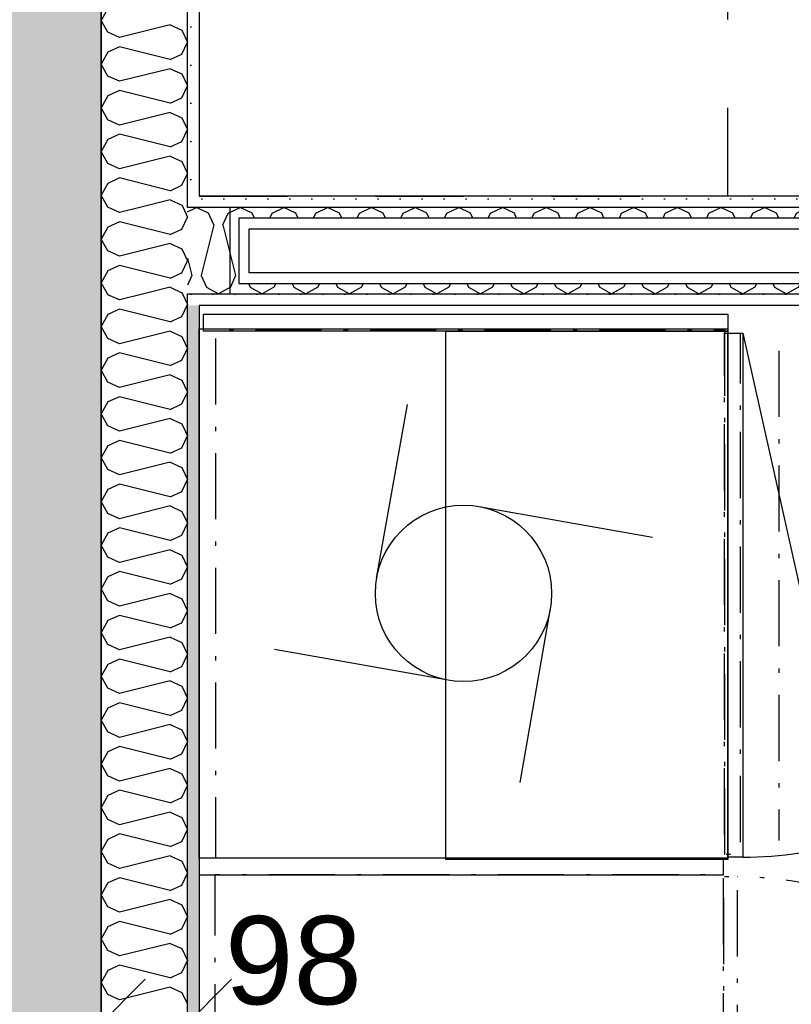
# Model space of a CAD drawing. Header units: millimetres. Extents: x -5000 to 341424, y -9235 to 550260.
# Tile 139 of 236: x 294519 to 295394, y 353464 to 354581. Entities that reach past the tile are written whole.
import ezdxf
from ezdxf.enums import TextEntityAlignment as Align

# ---------------------------------------------------------------- set-up
doc = ezdxf.new("R2010")
doc.units = ezdxf.units.MM
doc.header["$LTSCALE"] = 0.5
doc.header["$MEASUREMENT"] = 0
for name, pattern in [('Over snittplan', [260, 150, -50, 10, -50]), ('PLINE', [0]), ('Stipling', [400, 200, -200])]:
    doc.linetypes.add(name, pattern=pattern)
for name, color, linetype in [('232- Ikke-bærende yttervegger (Skravur)(Nye konstruksjoner)', 7, 'Continuous'), ('232- Ikke-bærende yttervegger(Nye konstruksjoner)', 7, 'Continuous'), ('242- Ikke-bærende innervegger (Skravur)(Nye konstruksjoner)', 7, 'Continuous'), ('242- Ikke-bærende innervegger(Nye konstruksjoner)', 7, 'Continuous'), ('244- Vinduer_ dører_ foldevegger(Nye konstruksjoner)', 7, 'Continuous'), ('273- Kjøkkeninnredning(Nye konstruksjoner)', 7, 'Continuous'), ('842-M___1_50 Målsetting bygning(Nye konstruksjoner)', 7, 'Continuous'), ('862- M___Nettoareal(Nye konstruksjoner)', 7, 'Continuous'), ('862- M___Nettoareal(Polylinje)(Nye konstruksjoner)', 7, 'Continuous'), ('862- M___Nettoareal(Tekst)(Nye konstruksjoner)', 7, 'Continuous')]:
    doc.layers.add(name, color=color, linetype=linetype)
doc.layers.add('236- Innvendig kledning og overflate(Nye konstruksjoner)', color=7, linetype='Continuous', lineweight=0)
doc.styles.add('GENERATED_STYLE_1', font='txt')
doc.styles.add('GENERATED_STYLE_3', font='arial.ttf')
doc.dimstyles.new('GENERATED_STYLE__1', dxfattribs={"dimtxt": 100, "dimasz": 95, "dimexe": 0.18, "dimexo": 0.0625, "dimgap": 0, "dimtad": 1, "dimtih": 1, "dimtoh": 1, "dimdec": 0, "dimzin": 0, "dimdsep": 46, "dimtxsty": 'GENERATED_STYLE_3', "dimblk": 'ARROWHEAD_6', "dimblk1": 'ARROWHEAD_6', "dimblk2": 'ARROWHEAD_6', "dimcen": 0.09, "dimse1": 1, "dimse2": 1, "dimclrd": 256, "dimclre": 256, "dimclrt": 256, "dimadec": 1, "dimazin": 0, "dimtfac": 1, "dimtdec": 4, "dimtmove": 2, "dimatfit": 3, "dimfxl": 1, "dimtolj": 1, "dimtzin": 0, "dimarcsym": 0})
doc.dimstyles.new('GENERATED_STYLE__2', dxfattribs={"dimtxt": 100, "dimasz": 95, "dimexe": 0.18, "dimexo": 0.0625, "dimgap": 0, "dimtad": 1, "dimtih": 1, "dimtoh": 1, "dimdec": 0, "dimzin": 0, "dimdsep": 46, "dimtxsty": 'GENERATED_STYLE_3', "dimblk": 'ARROWHEAD_6', "dimblk1": 'ARROWHEAD_6', "dimblk2": 'ARROWHEAD_6', "dimcen": 0.09, "dimse1": 1, "dimse2": 1, "dimclrd": 256, "dimclre": 256, "dimclrt": 256, "dimadec": 1, "dimazin": 0, "dimtfac": 1, "dimtdec": 4, "dimtmove": 0, "dimatfit": 3, "dimfxl": 1, "dimtolj": 1, "dimtzin": 0, "dimarcsym": 0})
doc.dimstyles.new('GENERATED_STYLE__3', dxfattribs={"dimtxt": 100, "dimasz": 95, "dimexe": 0.18, "dimexo": 0.0625, "dimgap": 0, "dimtad": 1, "dimdec": 0, "dimzin": 0, "dimdsep": 46, "dimtxsty": 'GENERATED_STYLE_3', "dimblk": 'ARROWHEAD_6', "dimblk1": 'ARROWHEAD_6', "dimblk2": 'ARROWHEAD_6', "dimcen": 0.09, "dimse1": 1, "dimse2": 1, "dimclrd": 256, "dimclre": 256, "dimclrt": 256, "dimadec": 1, "dimazin": 0, "dimtfac": 1, "dimtdec": 4, "dimtmove": 2, "dimatfit": 3, "dimfxl": 1, "dimtolj": 1, "dimtzin": 0, "dimarcsym": 0})
doc.dimstyles.new('GENERATED_STYLE__4', dxfattribs={"dimtxt": 100, "dimasz": 95, "dimexe": 0.18, "dimexo": 0.0625, "dimgap": 0, "dimtad": 1, "dimdec": 0, "dimzin": 0, "dimdsep": 46, "dimtxsty": 'GENERATED_STYLE_3', "dimblk": 'ARROWHEAD_6', "dimblk1": 'ARROWHEAD_6', "dimblk2": 'ARROWHEAD_6', "dimcen": 0.09, "dimse1": 1, "dimse2": 1, "dimclrd": 256, "dimclre": 256, "dimclrt": 256, "dimadec": 1, "dimazin": 0, "dimtfac": 1, "dimtdec": 4, "dimtmove": 0, "dimatfit": 3, "dimfxl": 1, "dimtolj": 1, "dimtzin": 0, "dimarcsym": 0})
pattern_1 = [(0, (0, 0), (0, 43.30127), [0, -25]), (0, (12.5, 21.65), (0, 43.30127), [0, -25])]

# ---------------------------------------------------------------- blocks, each defined once
blk = doc.blocks.new('LEILIGHET 2__3', base_point=(300468.6, 348580.7))
at = {"layer": '862- M___Nettoareal(Polylinje)(Nye konstruksjoner)', "linetype": 'PLINE', "flags": 128}
blk.add_lwpolyline([(302741, 356380.7), (294611, 356380.7), (294611, 348080.7), (297926, 348080.7), (297926, 349780.7), (302741, 349780.7)], close=True, dxfattribs=at)
at = {"layer": '862- M___Nettoareal(Tekst)(Nye konstruksjoner)', "style": 'GENERATED_STYLE_1'}
for tag, p in [('DUMMY_861', (296689.7, 358469.3)), ('ROOM_NAME', (295952.5, 358419.5)), ('DUMMY_862', (295952.5, 358281.1))]:
    blk.add_attdef(tag, text='', height=100, dxfattribs=at).set_placement(p, align=Align.TOP_LEFT)
blk = doc.blocks.new('ENTRÉ__14', base_point=(296239.6, 355497.8))
at = {"layer": '862- M___Nettoareal(Polylinje)(Nye konstruksjoner)', "linetype": 'PLINE', "flags": 128}
blk.add_lwpolyline([(294722, 356380.7), (294722, 354380.7), (297764, 354380.7), (297764, 356380.7)], close=True, dxfattribs=at)
at = {"layer": '862- M___Nettoareal(Tekst)(Nye konstruksjoner)', "style": 'GENERATED_STYLE_1'}
for tag, p in [('DUMMY_861', (296443.5, 355686)), ('ROOM_NAME', (296035.7, 355665.7)), ('DUMMY_862', (296035.7, 355497.8))]:
    blk.add_attdef(tag, text='', height=100, dxfattribs=at).set_placement(p, align=Align.TOP_LEFT)
blk = doc.blocks.new('BAD__37', base_point=(296223.3, 353093.5))
at = {"layer": '862- M___Nettoareal(Polylinje)(Nye konstruksjoner)', "linetype": 'PLINE', "flags": 128}
blk.add_lwpolyline([(294722, 354256.6), (294722, 351276.6), (297926, 351276.6), (297926, 354256.6)], close=True, dxfattribs=at)
at = {"layer": '862- M___Nettoareal(Tekst)(Nye konstruksjoner)', "style": 'GENERATED_STYLE_1'}
for tag, p in [('DUMMY_861', (296420.6, 353281.7)), ('ROOM_NAME', (296026, 353230.2)), ('DUMMY_862', (296026, 353093.5))]:
    blk.add_attdef(tag, text='', height=100, dxfattribs=at).set_placement(p, align=Align.TOP_LEFT)
blk = doc.blocks.new('7.03.02 Household Cabinet[218]', base_point=(295317, 353012.2))
at = {"layer": '273- Kjøkkeninnredning(Nye konstruksjoner)', "linetype": 'Over snittplan'}
blk.add_line((295333, 353014.6), (295461, 353588.4), dxfattribs=at)
at = {"layer": '273- Kjøkkeninnredning(Nye konstruksjoner)', "linetype": 'Over snittplan', "flags": 128}
for points in [[(295317, 353012.2), (295317, 353611.2), (294740, 353611.2), (294740, 353012.2)], [(295317, 353014.6), (295333, 353014.6), (295333, 353608.8), (295317, 353608.8)]]:
    blk.add_lwpolyline(points, close=True, dxfattribs=at)
at = {"layer": '273- Kjøkkeninnredning(Nye konstruksjoner)', "linetype": 'Over snittplan'}
blk.add_ellipse((295333, 353009.8), major_axis=(0, 599), ratio=0.825718, start_param=6.021386, end_param=6.283185, dxfattribs=at)
blk = doc.blocks.new('7.04.01 Top Cabinet with 1 door[219]', base_point=(295322, 354227.6))
at = {"layer": '273- Kjøkkeninnredning(Nye konstruksjoner)', "linetype": 'PLINE'}
blk.add_line((295339, 354225.2), (295467, 353651.5), dxfattribs=at)
at = {"layer": '273- Kjøkkeninnredning(Nye konstruksjoner)', "linetype": 'PLINE', "flags": 128}
for points in [[(295322, 354227.6), (295322, 353628.6), (295002, 353628.6), (295002, 354227.6)], [(295322, 354225.2), (295339, 354225.2), (295339, 353631.1), (295322, 353631.1)]]:
    blk.add_lwpolyline(points, close=True, dxfattribs=at)
at = {"layer": '273- Kjøkkeninnredning(Nye konstruksjoner)', "linetype": 'PLINE'}
blk.add_ellipse((295339, 354230.1), major_axis=(0, 599), ratio=0.825718, start_param=3.141593, end_param=3.403392, dxfattribs=at)
blk = doc.blocks.new('7.01.22 Cover Side[220]', base_point=(295317, 353611.2))
at = {"layer": '273- Kjøkkeninnredning(Nye konstruksjoner)', "linetype": 'PLINE'}
for p, q in [((295317, 353630.2), (294722, 353630.2)), ((294722, 353630.2), (294722, 353611.2)), ((295317, 353611.2), (295317, 353630.2)), ((294722, 353611.2), (295317, 353611.2))]:
    blk.add_line(p, q, dxfattribs=at)
blk = doc.blocks.new('7.01.22 Cover Side[222]', base_point=(295322, 354246.6))
at = {"layer": '273- Kjøkkeninnredning(Nye konstruksjoner)', "linetype": 'PLINE'}
for p, q in [((294727, 354227.6), (294727, 354246.6)), ((294727, 354246.6), (295322, 354246.6)), ((295322, 354246.6), (295322, 354227.6)), ((295322, 354227.6), (294727, 354227.6))]:
    blk.add_line(p, q, dxfattribs=at)
blk = doc.blocks.new('7.01.12 Low drawer[246]', base_point=(295318, 354229.2))
at = {"layer": '273- Kjøkkeninnredning(Nye konstruksjoner)', "linetype": 'Over snittplan'}
blk.add_line((295379.9, 354205.2), (295379.9, 353650.2), dxfattribs=at)
at = {"layer": '273- Kjøkkeninnredning(Nye konstruksjoner)', "linetype": 'Over snittplan', "flags": 128}
for points in [[(295318, 354229.2), (295318, 353630.2), (294741, 353630.2), (294741, 354229.2)], [(295318, 354225.3), (295336, 354225.3), (295336, 353634.2), (295318, 353634.2)]]:
    blk.add_lwpolyline(points, close=True, dxfattribs=at)
blk = doc.blocks.new('Vaskemaskin[258]', base_point=(294722, 353930.2))
at = {"layer": '273- Kjøkkeninnredning(Nye konstruksjoner)', "linetype": 'PLINE'}
for p, q in [((294923.5, 353947.6), (294958.3, 354144.5)), ((295039.4, 354028.7), (295236.3, 353994)), ((295120.5, 353912.9), (295085.8, 353715.9)), ((295004.6, 353831.7), (294807.7, 353866.5))]:
    blk.add_line(p, q, dxfattribs=at)
at = {"layer": '273- Kjøkkeninnredning(Nye konstruksjoner)', "linetype": 'PLINE', "flags": 128}
blk.add_lwpolyline([(294722, 354230.2), (295322, 354230.2), (295322, 353630.2), (294722, 353630.2)], close=True, dxfattribs=at)
at = {"layer": '273- Kjøkkeninnredning(Nye konstruksjoner)', "linetype": 'PLINE'}
blk.add_circle((295022, 353930.2), 100, dxfattribs=at)
blk = doc.blocks.new('*X1214')
at = {"layer": '242- Ikke-bærende innervegger (Skravur)(Nye konstruksjoner)', "linetype": 'PLINE'}
for p, q in [((294709, 354362.8), (294719.2, 354367.6)), ((294722, 354366.3), (294719.2, 354367.6)), ((294709, 354310.2), (294713.9, 354290.5)), ((294713.9, 354290.5), (294709, 354279.6))]:
    blk.add_line(p, q, dxfattribs=at)
blk = doc.blocks.new('*X1215')
at = {"layer": '242- Ikke-bærende innervegger (Skravur)(Nye konstruksjoner)', "linetype": 'PLINE'}
for p, q in [((294732.7, 354361.2), (294722, 354366.3)), ((294755.2, 354361.2), (294768.7, 354367.6)), ((294782.3, 354361.2), (294768.7, 354367.6)), ((294804.8, 354361.2), (294818.3, 354367.6)), ((294831.8, 354361.2), (294818.3, 354367.6)), ((294854.3, 354361.2), (294867.9, 354367.6)), ((294881.4, 354361.2), (294867.9, 354367.6)), ((294903.9, 354361.2), (294917.4, 354367.6)), ((294931, 354361.2), (294917.4, 354367.6)), ((294953.5, 354361.2), (294967, 354367.6)), ((294980.6, 354361.2), (294967, 354367.6)), ((295003.1, 354361.2), (295016.6, 354367.6)), ((295030.1, 354361.2), (295016.6, 354367.6)), ((295052.6, 354361.2), (295066.2, 354367.6)), ((295079.7, 354361.2), (295066.2, 354367.6)), ((295102.2, 354361.2), (295115.7, 354367.6)), ((295129.3, 354361.2), (295115.7, 354367.6)), ((295151.8, 354361.2), (295165.3, 354367.6)), ((295178.9, 354361.2), (295165.3, 354367.6)), ((295201.4, 354361.2), (295214.9, 354367.6)), ((295228.4, 354361.2), (295214.9, 354367.6)), ((295250.9, 354361.2), (295264.5, 354367.6)), ((295278, 354361.2), (295264.5, 354367.6)), ((295300.5, 354361.2), (295314, 354367.6)), ((295327.6, 354361.2), (295314, 354367.6)), ((295350.1, 354361.2), (295363.6, 354367.6)), ((295377.2, 354361.2), (295363.6, 354367.6)), ((295399.7, 354361.2), (295413.2, 354367.6)), ((295426.7, 354361.2), (295413.2, 354367.6)), ((295449.2, 354361.2), (295462.8, 354367.6)), ((295476.3, 354361.2), (295462.8, 354367.6)), ((295498.8, 354361.2), (295512.3, 354367.6)), ((295525.9, 354361.2), (295512.3, 354367.6)), ((295548.4, 354361.2), (295561.9, 354367.6)), ((295575.5, 354361.2), (295561.9, 354367.6)), ((295597.9, 354361.2), (295611.5, 354367.6)), ((295625, 354361.2), (295611.5, 354367.6)), ((295647.5, 354361.2), (295661.1, 354367.6)), ((295674.6, 354361.2), (295661.1, 354367.6)), ((295697.1, 354361.2), (295702.5, 354363.8)), ((294738.7, 354348), (294732.7, 354361.2)), ((294749.1, 354348), (294755.2, 354361.2)), ((294784.8, 354355.6), (294782.3, 354361.2)), ((294802.2, 354355.6), (294804.8, 354361.2)), ((294834.4, 354355.6), (294831.8, 354361.2)), ((294851.8, 354355.6), (294854.3, 354361.2)), ((294884, 354355.6), (294881.4, 354361.2)), ((294901.4, 354355.6), (294903.9, 354361.2)), ((294933.5, 354355.6), (294931, 354361.2)), ((294950.9, 354355.6), (294953.5, 354361.2)), ((294983.1, 354355.6), (294980.6, 354361.2)), ((295000.5, 354355.6), (295003.1, 354361.2)), ((295032.7, 354355.6), (295030.1, 354361.2)), ((295050.1, 354355.6), (295052.6, 354361.2)), ((295082.3, 354355.6), (295079.7, 354361.2)), ((295099.7, 354355.6), (295102.2, 354361.2)), ((295131.8, 354355.6), (295129.3, 354361.2)), ((295149.2, 354355.6), (295151.8, 354361.2)), ((295181.4, 354355.6), (295178.9, 354361.2)), ((295198.8, 354355.6), (295201.4, 354361.2)), ((295231, 354355.6), (295228.4, 354361.2)), ((295248.4, 354355.6), (295250.9, 354361.2)), ((295280.6, 354355.6), (295278, 354361.2)), ((295298, 354355.6), (295300.5, 354361.2)), ((295330.1, 354355.6), (295327.6, 354361.2)), ((295347.5, 354355.6), (295350.1, 354361.2)), ((295379.7, 354355.6), (295377.2, 354361.2)), ((295397.1, 354355.6), (295399.7, 354361.2)), ((295429.3, 354355.6), (295426.7, 354361.2)), ((295446.7, 354355.6), (295449.2, 354361.2)), ((295478.8, 354355.6), (295476.3, 354361.2)), ((295496.3, 354355.6), (295498.8, 354361.2)), ((295528.4, 354355.6), (295525.9, 354361.2)), ((295545.8, 354355.6), (295548.4, 354361.2)), ((295578, 354355.6), (295575.5, 354361.2)), ((295595.4, 354355.6), (295597.9, 354361.2)), ((295627.6, 354355.6), (295625, 354361.2)), ((295645, 354355.6), (295647.5, 354361.2)), ((295677.1, 354355.6), (295674.6, 354361.2)), ((295694.6, 354355.6), (295697.1, 354361.2)), ((294738.7, 354348), (294724.4, 354290.5)), ((294749.1, 354348), (294763.5, 354290.5)), ((294724.4, 354290.5), (294730.4, 354277.2)), ((294763.5, 354290.5), (294757.5, 354277.2)), ((294730.4, 354277.2), (294743.9, 354269.6)), ((294757.5, 354277.2), (294743.9, 354269.6)), ((294778, 354281.6), (294780, 354277.2)), ((294780, 354277.2), (294793.5, 354269.6)), ((294807, 354277.2), (294793.5, 354269.6)), ((294809.1, 354281.6), (294807, 354277.2)), ((294827.5, 354281.6), (294829.5, 354277.2)), ((294829.5, 354277.2), (294843.1, 354269.6)), ((294856.6, 354277.2), (294843.1, 354269.6)), ((294858.6, 354281.6), (294856.6, 354277.2)), ((294877.1, 354281.6), (294879.1, 354277.2)), ((294879.1, 354277.2), (294892.7, 354269.6)), ((294906.2, 354277.2), (294892.7, 354269.6)), ((294908.2, 354281.6), (294906.2, 354277.2)), ((294926.7, 354281.6), (294928.7, 354277.2)), ((294928.7, 354277.2), (294942.2, 354269.6)), ((294955.8, 354277.2), (294942.2, 354269.6)), ((294957.8, 354281.6), (294955.8, 354277.2)), ((294976.2, 354281.6), (294978.3, 354277.2)), ((294978.3, 354277.2), (294991.8, 354269.6)), ((295005.3, 354277.2), (294991.8, 354269.6)), ((295007.4, 354281.6), (295005.3, 354277.2)), ((295025.8, 354281.6), (295027.8, 354277.2)), ((295027.8, 354277.2), (295041.4, 354269.6)), ((295054.9, 354277.2), (295041.4, 354269.6)), ((295056.9, 354281.6), (295054.9, 354277.2)), ((295075.4, 354281.6), (295077.4, 354277.2)), ((295077.4, 354277.2), (295091, 354269.6)), ((295104.5, 354277.2), (295091, 354269.6)), ((295106.5, 354281.6), (295104.5, 354277.2)), ((295125, 354281.6), (295127, 354277.2)), ((295127, 354277.2), (295140.5, 354269.6)), ((295154.1, 354277.2), (295140.5, 354269.6)), ((295156.1, 354281.6), (295154.1, 354277.2)), ((295174.5, 354281.6), (295176.6, 354277.2)), ((295176.6, 354277.2), (295190.1, 354269.6)), ((295203.6, 354277.2), (295190.1, 354269.6)), ((295205.7, 354281.6), (295203.6, 354277.2)), ((295224.1, 354281.6), (295226.1, 354277.2)), ((295226.1, 354277.2), (295239.7, 354269.6)), ((295253.2, 354277.2), (295239.7, 354269.6)), ((295255.2, 354281.6), (295253.2, 354277.2)), ((295273.7, 354281.6), (295275.7, 354277.2)), ((295275.7, 354277.2), (295289.3, 354269.6)), ((295302.8, 354277.2), (295289.3, 354269.6)), ((295304.8, 354281.6), (295302.8, 354277.2)), ((295323.3, 354281.6), (295325.3, 354277.2)), ((295325.3, 354277.2), (295338.8, 354269.6)), ((295352.4, 354277.2), (295338.8, 354269.6)), ((295354.4, 354281.6), (295352.4, 354277.2)), ((295372.8, 354281.6), (295374.9, 354277.2)), ((295374.9, 354277.2), (295388.4, 354269.6)), ((295401.9, 354277.2), (295388.4, 354269.6)), ((295404, 354281.6), (295401.9, 354277.2)), ((295422.4, 354281.6), (295424.4, 354277.2)), ((295424.4, 354277.2), (295438, 354269.6)), ((295451.5, 354277.2), (295438, 354269.6)), ((295453.5, 354281.6), (295451.5, 354277.2)), ((295472, 354281.6), (295474, 354277.2)), ((295474, 354277.2), (295487.6, 354269.6)), ((295501.1, 354277.2), (295487.6, 354269.6)), ((295503.1, 354281.6), (295501.1, 354277.2)), ((295521.6, 354281.6), (295523.6, 354277.2)), ((295523.6, 354277.2), (295537.1, 354269.6)), ((295550.7, 354277.2), (295537.1, 354269.6)), ((295552.7, 354281.6), (295550.7, 354277.2)), ((295571.1, 354281.6), (295573.2, 354277.2)), ((295573.2, 354277.2), (295586.7, 354269.6)), ((295600.2, 354277.2), (295586.7, 354269.6)), ((295602.3, 354281.6), (295600.2, 354277.2)), ((295620.7, 354281.6), (295622.7, 354277.2)), ((295622.7, 354277.2), (295636.3, 354269.6)), ((295649.8, 354277.2), (295636.3, 354269.6)), ((295651.8, 354281.6), (295649.8, 354277.2)), ((295670.3, 354281.6), (295672.3, 354277.2)), ((295672.3, 354277.2), (295685.8, 354269.6)), ((295699.4, 354277.2), (295685.8, 354269.6)), ((295701.4, 354281.6), (295699.4, 354277.2))]:
    blk.add_line(p, q, dxfattribs=at)
blk = doc.blocks.new('Skyvedør med pocketkarm[27]')
at = {"layer": '244- Vinduer_ dører_ foldevegger(Nye konstruksjoner)', "linetype": 'PLINE'}
for p, q in [((295702.5, 354355.6), (294767, 354355.6)), ((294767, 354355.6), (294767, 354281.6)), ((294779, 354293.6), (294779, 354343.6)), ((294779, 354343.6), (295702.5, 354343.6)), ((295702.5, 354293.6), (294779, 354293.6)), ((294767, 354281.6), (295702.5, 354281.6))]:
    blk.add_line(p, q, dxfattribs=at)
blk = doc.blocks.new('*X1233')
at = {"layer": '242- Ikke-bærende innervegger (Skravur)(Nye konstruksjoner)', "linetype": 'PLINE'}
for p, q in [((294618.6, 354593.3), (294611, 354579.8)), ((294618.6, 354566.3), (294611, 354579.8)), ((294689.3, 354574.6), (294631.8, 354560.2)), ((294689.3, 354574.6), (294702.6, 354568.6)), ((294631.8, 354560.2), (294618.6, 354566.3)), ((294702.6, 354568.6), (294709, 354555)), ((294702.6, 354541.5), (294709, 354555)), ((294618.6, 354543.8), (294611, 354530.2)), ((294631.8, 354549.8), (294618.6, 354543.8)), ((294689.3, 354535.4), (294631.8, 354549.8)), ((294689.3, 354535.4), (294702.6, 354541.5)), ((294618.6, 354516.7), (294611, 354530.2)), ((294689.3, 354525), (294631.8, 354510.7)), ((294689.3, 354525), (294702.6, 354519)), ((294702.6, 354519), (294709, 354505.4)), ((294631.8, 354510.7), (294618.6, 354516.7)), ((294631.8, 354500.2), (294618.6, 354494.2)), ((294689.3, 354485.9), (294631.8, 354500.2)), ((294702.6, 354491.9), (294709, 354505.4)), ((294618.6, 354494.2), (294611, 354480.7)), ((294689.3, 354485.9), (294702.6, 354491.9)), ((294618.6, 354467.1), (294611, 354480.7)), ((294689.3, 354475.4), (294631.8, 354461.1)), ((294689.3, 354475.4), (294702.6, 354469.4)), ((294631.8, 354461.1), (294618.6, 354467.1)), ((294702.6, 354469.4), (294709, 354455.9)), ((294702.6, 354442.3), (294709, 354455.9)), ((294618.6, 354444.6), (294611, 354431.1)), ((294631.8, 354450.7), (294618.6, 354444.6)), ((294689.3, 354436.3), (294631.8, 354450.7)), ((294689.3, 354436.3), (294702.6, 354442.3)), ((294618.6, 354417.5), (294611, 354431.1)), ((294689.3, 354425.9), (294631.8, 354411.5)), ((294689.3, 354425.9), (294702.6, 354419.8)), ((294702.6, 354419.8), (294709, 354406.3)), ((294631.8, 354411.5), (294618.6, 354417.5)), ((294631.8, 354401.1), (294618.6, 354395)), ((294689.3, 354386.7), (294631.8, 354401.1)), ((294702.6, 354392.8), (294709, 354406.3)), ((294618.6, 354395), (294611, 354381.5)), ((294689.3, 354386.7), (294702.6, 354392.8)), ((294618.6, 354368), (294611, 354381.5)), ((294689.3, 354376.3), (294654.7, 354367.6)), ((294689.3, 354376.3), (294702.6, 354370.3)), ((294619.3, 354367.6), (294618.6, 354368)), ((294702.6, 354370.3), (294703.8, 354367.6))]:
    blk.add_line(p, q, dxfattribs=at)
blk = doc.blocks.new('*X1234')
at = {"layer": '242- Ikke-bærende innervegger (Skravur)(Nye konstruksjoner)', "linetype": 'PLINE'}
for p, q in [((294631.8, 354361.9), (294619.3, 354367.6)), ((294654.7, 354367.6), (294631.8, 354361.9)), ((294703.8, 354367.6), (294709, 354356.7)), ((294631.8, 354351.5), (294618.6, 354345.5)), ((294689.3, 354337.1), (294631.8, 354351.5)), ((294702.6, 354343.2), (294709, 354356.7)), ((294618.6, 354345.5), (294611, 354331.9)), ((294689.3, 354337.1), (294702.6, 354343.2)), ((294618.6, 354318.4), (294611, 354331.9)), ((294631.8, 354312.4), (294618.6, 354318.4)), ((294689.3, 354326.7), (294631.8, 354312.4)), ((294689.3, 354326.7), (294702.6, 354320.7)), ((294702.6, 354320.7), (294709, 354307.1)), ((294702.6, 354293.6), (294709, 354307.1)), ((294618.6, 354295.9), (294611, 354282.4)), ((294631.8, 354301.9), (294618.6, 354295.9)), ((294689.3, 354287.6), (294631.8, 354301.9)), ((294689.3, 354287.6), (294702.6, 354293.6)), ((294618.1, 354269.6), (294611, 354282.4)), ((294689.3, 354277.2), (294659.3, 354269.6)), ((294689.3, 354277.2), (294702.6, 354271.1)), ((294702.6, 354271.1), (294703.3, 354269.6))]:
    blk.add_line(p, q, dxfattribs=at)
blk = doc.blocks.new('*X1235')
at = {"layer": '242- Ikke-bærende innervegger (Skravur)(Nye konstruksjoner)', "linetype": 'PLINE'}
for p, q in [((294618.6, 354268.8), (294618.1, 354269.6)), ((294631.8, 354262.8), (294618.6, 354268.8)), ((294659.3, 354269.6), (294631.8, 354262.8)), ((294703.3, 354269.6), (294709, 354257.6)), ((294631.8, 354252.4), (294618.6, 354246.3)), ((294689.3, 354238), (294631.8, 354252.4)), ((294702.6, 354244), (294709, 354257.6)), ((294618.6, 354246.3), (294611, 354232.8)), ((294689.3, 354238), (294702.6, 354244)), ((294618.6, 354219.2), (294611, 354232.8)), ((294631.8, 354213.2), (294618.6, 354219.2)), ((294689.3, 354227.6), (294631.8, 354213.2)), ((294689.3, 354227.6), (294702.6, 354221.5)), ((294702.6, 354221.5), (294709, 354208)), ((294702.6, 354194.5), (294709, 354208)), ((294618.6, 354196.7), (294611, 354183.2)), ((294631.8, 354202.8), (294618.6, 354196.7)), ((294689.3, 354188.4), (294631.8, 354202.8)), ((294689.3, 354188.4), (294702.6, 354194.5)), ((294618.6, 354169.7), (294611, 354183.2)), ((294689.3, 354178), (294631.8, 354163.6)), ((294689.3, 354178), (294702.6, 354172)), ((294631.8, 354163.6), (294618.6, 354169.7)), ((294702.6, 354172), (294709, 354158.4)), ((294631.8, 354153.2), (294618.6, 354147.2)), ((294689.3, 354138.8), (294631.8, 354153.2)), ((294702.6, 354144.9), (294709, 354158.4)), ((294618.6, 354147.2), (294611, 354133.6)), ((294689.3, 354138.8), (294702.6, 354144.9)), ((294618.6, 354120.1), (294611, 354133.6)), ((294689.3, 354128.4), (294631.8, 354114.1)), ((294689.3, 354128.4), (294702.6, 354122.4)), ((294631.8, 354114.1), (294618.6, 354120.1)), ((294702.6, 354122.4), (294709, 354108.8)), ((294702.6, 354095.3), (294709, 354108.8)), ((294618.6, 354097.6), (294611, 354084.1)), ((294631.8, 354103.6), (294618.6, 354097.6)), ((294689.3, 354089.3), (294631.8, 354103.6)), ((294689.3, 354089.3), (294702.6, 354095.3)), ((294618.6, 354070.5), (294611, 354084.1)), ((294689.3, 354078.9), (294631.8, 354064.5)), ((294689.3, 354078.9), (294702.6, 354072.8)), ((294702.6, 354072.8), (294709, 354059.3)), ((294631.8, 354064.5), (294618.6, 354070.5)), ((294631.8, 354054.1), (294618.6, 354048)), ((294689.3, 354039.7), (294631.8, 354054.1)), ((294702.6, 354045.7), (294709, 354059.3)), ((294618.6, 354048), (294611, 354034.5)), ((294689.3, 354039.7), (294702.6, 354045.7)), ((294618.6, 354020.9), (294611, 354034.5)), ((294689.3, 354029.3), (294631.8, 354014.9)), ((294689.3, 354029.3), (294702.6, 354023.2)), ((294631.8, 354014.9), (294618.6, 354020.9)), ((294702.6, 354023.2), (294709, 354009.7)), ((294702.6, 353996.2), (294709, 354009.7)), ((294618.6, 353998.5), (294611, 353984.9)), ((294631.8, 354004.5), (294618.6, 353998.5)), ((294689.3, 353990.1), (294631.8, 354004.5)), ((294689.3, 353990.1), (294702.6, 353996.2)), ((294618.6, 353971.4), (294611, 353984.9)), ((294689.3, 353979.7), (294631.8, 353965.3)), ((294689.3, 353979.7), (294702.6, 353973.7)), ((294702.6, 353973.7), (294709, 353960.1)), ((294631.8, 353965.3), (294618.6, 353971.4)), ((294631.8, 353954.9), (294618.6, 353948.9)), ((294689.3, 353940.5), (294631.8, 353954.9)), ((294702.6, 353946.6), (294709, 353960.1)), ((294618.6, 353948.9), (294611, 353935.3)), ((294689.3, 353940.5), (294702.6, 353946.6)), ((294618.6, 353921.8), (294611, 353935.3)), ((294689.3, 353930.1), (294631.8, 353915.8)), ((294689.3, 353930.1), (294702.6, 353924.1)), ((294631.8, 353915.8), (294618.6, 353921.8)), ((294702.6, 353924.1), (294709, 353910.6)), ((294631.8, 353905.3), (294618.6, 353899.3)), ((294689.3, 353891), (294631.8, 353905.3)), ((294702.6, 353897), (294709, 353910.6)), ((294618.6, 353899.3), (294611, 353885.8)), ((294689.3, 353891), (294702.6, 353897)), ((294618.6, 353872.2), (294611, 353885.8)), ((294631.8, 353866.2), (294618.6, 353872.2)), ((294689.3, 353880.6), (294631.8, 353866.2)), ((294689.3, 353880.6), (294702.6, 353874.5)), ((294702.6, 353874.5), (294709, 353861)), ((294702.6, 353847.4), (294709, 353861)), ((294618.6, 353849.7), (294611, 353836.2)), ((294631.8, 353855.8), (294618.6, 353849.7)), ((294689.3, 353841.4), (294631.8, 353855.8)), ((294689.3, 353841.4), (294702.6, 353847.4)), ((294618.6, 353822.7), (294611, 353836.2)), ((294689.3, 353831), (294631.8, 353816.6)), ((294689.3, 353831), (294702.6, 353824.9)), ((294631.8, 353816.6), (294618.6, 353822.7)), ((294702.6, 353824.9), (294709, 353811.4)), ((294631.8, 353806.2), (294618.6, 353800.2)), ((294689.3, 353791.8), (294631.8, 353806.2)), ((294702.6, 353797.9), (294709, 353811.4)), ((294618.6, 353800.2), (294611, 353786.6)), ((294689.3, 353791.8), (294702.6, 353797.9)), ((294618.6, 353773.1), (294611, 353786.6)), ((294631.8, 353767), (294618.6, 353773.1)), ((294689.3, 353781.4), (294631.8, 353767)), ((294689.3, 353781.4), (294702.6, 353775.4)), ((294702.6, 353775.4), (294709, 353761.8)), ((294702.6, 353748.3), (294709, 353761.8)), ((294618.6, 353750.6), (294611, 353737)), ((294631.8, 353756.6), (294618.6, 353750.6)), ((294689.3, 353742.3), (294631.8, 353756.6)), ((294689.3, 353742.3), (294702.6, 353748.3)), ((294618.6, 353723.5), (294611, 353737)), ((294689.3, 353731.8), (294631.8, 353717.5)), ((294689.3, 353731.8), (294702.6, 353725.8)), ((294631.8, 353717.5), (294618.6, 353723.5)), ((294702.6, 353725.8), (294709, 353712.3)), ((294631.8, 353707), (294618.6, 353701)), ((294689.3, 353692.7), (294631.8, 353707)), ((294702.6, 353698.7), (294709, 353712.3)), ((294618.6, 353701), (294611, 353687.5)), ((294689.3, 353692.7), (294702.6, 353698.7)), ((294618.6, 353673.9), (294611, 353687.5)), ((294689.3, 353682.3), (294631.8, 353667.9)), ((294689.3, 353682.3), (294702.6, 353676.2)), ((294631.8, 353667.9), (294618.6, 353673.9)), ((294702.6, 353676.2), (294709, 353662.7)), ((294702.6, 353649.1), (294709, 353662.7)), ((294618.6, 353651.4), (294611, 353637.9)), ((294631.8, 353657.5), (294618.6, 353651.4)), ((294689.3, 353643.1), (294631.8, 353657.5)), ((294689.3, 353643.1), (294702.6, 353649.1)), ((294618.6, 353624.4), (294611, 353637.9)), ((294689.3, 353632.7), (294631.8, 353618.3)), ((294689.3, 353632.7), (294702.6, 353626.6)), ((294702.6, 353626.6), (294709, 353613.1)), ((294631.8, 353618.3), (294618.6, 353624.4)), ((294631.8, 353607.9), (294618.6, 353601.9)), ((294689.3, 353593.5), (294631.8, 353607.9)), ((294702.6, 353599.6), (294709, 353613.1)), ((294618.6, 353601.9), (294611, 353588.3)), ((294689.3, 353593.5), (294702.6, 353599.6)), ((294618.6, 353574.8), (294611, 353588.3)), ((294689.3, 353583.1), (294631.8, 353568.7)), ((294689.3, 353583.1), (294702.6, 353577.1)), ((294631.8, 353568.7), (294618.6, 353574.8)), ((294702.6, 353577.1), (294709, 353563.5)), ((294702.6, 353550), (294709, 353563.5)), ((294618.6, 353552.3), (294611, 353538.7)), ((294631.8, 353558.3), (294618.6, 353552.3)), ((294689.3, 353544), (294631.8, 353558.3)), ((294689.3, 353544), (294702.6, 353550)), ((294618.6, 353525.2), (294611, 353538.7)), ((294631.8, 353519.2), (294618.6, 353525.2)), ((294689.3, 353533.5), (294631.8, 353519.2)), ((294689.3, 353533.5), (294702.6, 353527.5)), ((294702.6, 353527.5), (294709, 353514)), ((294702.6, 353500.4), (294709, 353514)), ((294618.6, 353502.7), (294611, 353489.2)), ((294631.8, 353508.8), (294618.6, 353502.7)), ((294689.3, 353494.4), (294631.8, 353508.8)), ((294689.3, 353494.4), (294702.6, 353500.4)), ((294618.6, 353475.6), (294611, 353489.2)), ((294689.3, 353484), (294631.8, 353469.6)), ((294689.3, 353484), (294702.6, 353477.9)), ((294631.8, 353469.6), (294618.6, 353475.6)), ((294702.6, 353477.9), (294709, 353464.4))]:
    blk.add_line(p, q, dxfattribs=at)
blk = doc.blocks.new('*D1291')
at = {"layer": '842-M___1_50 Målsetting bygning(Nye konstruksjoner)', "linetype": 'PLINE'}
for p, q in [((294611, 354688.4), (294611, 354875.9)), ((294709, 354688.4), (294709, 354875.9)), ((294661, 354832.1), (294561, 354732.1)), ((294659, 354732.1), (294759, 354832.1)), ((294807, 354832.1), (294707, 354732.1)), ((294536, 354782.1), (294611, 354782.1)), ((294611, 354782.1), (294709, 354782.1))]:
    blk.add_line(p, q, dxfattribs=at)
blk = doc.blocks.new('ARROWHEAD_6')
at = {"linetype": 'Continuous'}
for p, q in [((-0.5, -0.5), (0.5, 0.5)), ((0, 0), (-1, 0))]:
    blk.add_line(p, q, dxfattribs=at)
blk = doc.blocks.new('*D1292')
at = {"layer": '842-M___1_50 Målsetting bygning(Nye konstruksjoner)', "linetype": 'PLINE'}
for p, q in [((294709, 354688.4), (294709, 354875.9)), ((294757, 354688.4), (294757, 354875.9)), ((294659, 354732.1), (294759, 354832.1)), ((294807, 354832.1), (294707, 354732.1)), ((294709, 354782.1), (294757, 354782.1))]:
    blk.add_line(p, q, dxfattribs=at)
at = {"layer": '842-M___1_50 Målsetting bygning(Nye konstruksjoner)', "insert": (294743.4, 354863.9), "char_height": 100, "attachment_point": 7, "style": 'GENERATED_STYLE_3'}
blk.add_mtext('\\A1;{\\pql;\\fArial|b0|i0|c0|p0;\\W1.000000;98}', dxfattribs=at)
blk = doc.blocks.new('*D1293')
at = {"layer": '842-M___1_50 Målsetting bygning(Nye konstruksjoner)', "linetype": 'PLINE'}
for p, q in [((294757, 354688.4), (294757, 354875.9)), ((296657, 354688.4), (296657, 354875.9)), ((294659, 354732.1), (294759, 354832.1)), ((294807, 354832.1), (294707, 354732.1)), ((296607, 354732.1), (296707, 354832.1)), ((294757, 354782.1), (296657, 354782.1)), ((296657, 354782.1), (296732, 354782.1))]:
    blk.add_line(p, q, dxfattribs=at)
at = {"layer": '842-M___1_50 Målsetting bygning(Nye konstruksjoner)', "char_height": 100, "attachment_point": 7, "style": 'GENERATED_STYLE_3'}
for s, insert in [('\\A1;{\\pql;\\fArial|b0|i0|c0|p0;\\W1.000000;1\xa0900}', (295535.4, 354802.1)), ('\\A1;{\\pql;\\fArial|b0|i0|c0|p0;\\W1.000000;48}', (294807.8, 354626.4))]:
    blk.add_mtext(s, dxfattribs=dict(at, insert=insert))
blk = doc.blocks.new('*D1463')
at = {"layer": '842-M___1_50 Målsetting bygning(Nye konstruksjoner)', "linetype": 'PLINE'}
for p, q in [((294611, 355955), (294611, 356142.5)), ((294661, 356098.7), (294561, 355998.7)), ((294759, 356098.7), (294659, 355998.7)), ((294536, 356048.7), (294611, 356048.7)), ((294611, 356048.7), (294709, 356048.7))]:
    blk.add_line(p, q, dxfattribs=at)
blk = doc.blocks.new('*D1464')
at = {"layer": '842-M___1_50 Målsetting bygning(Nye konstruksjoner)', "linetype": 'PLINE'}
for p, q in [((294709, 355955), (294709, 356142.5)), ((294759, 356098.7), (294659, 355998.7)), ((297827, 356098.7), (297727, 355998.7)), ((294611, 356048.7), (294709, 356048.7)), ((294709, 356048.7), (297777, 356048.7))]:
    blk.add_line(p, q, dxfattribs=at)
at = {"layer": '842-M___1_50 Målsetting bygning(Nye konstruksjoner)', "char_height": 100, "attachment_point": 7, "rotation": 360, "style": 'GENERATED_STYLE_3'}
for s, insert in [('\\A1;{\\pql;\\fArial|b0|i0|c0|p0;\\W1.000000;98}', (294722.3, 356070.2)), ('\\A1;{\\pql;\\fArial|b0|i0|c0|p0;\\W1.000000;3\xa0068}', (296071.4, 356068.7))]:
    blk.add_mtext(s, dxfattribs=dict(at, insert=insert))
blk = doc.blocks.new('*D1465')
at = {"layer": '842-M___1_50 Målsetting bygning(Nye konstruksjoner)', "linetype": 'PLINE'}
for p, q in [((297777, 355955), (297777, 356142.5)), ((298037, 355955), (298037, 356142.5)), ((297827, 356098.7), (297727, 355998.7)), ((297987, 355998.7), (298087, 356098.7)), ((294709, 356048.7), (297777, 356048.7)), ((297777, 356048.7), (298037, 356048.7)), ((298037, 356048.7), (298112, 356048.7))]:
    blk.add_line(p, q, dxfattribs=at)
at = {"layer": '842-M___1_50 Målsetting bygning(Nye konstruksjoner)', "insert": (297798.8, 356087.3), "char_height": 100, "attachment_point": 7, "rotation": 360, "style": 'GENERATED_STYLE_3'}
blk.add_mtext('\\A1;{\\pql;\\fArial|b0|i0|c0|p0;\\W1.000000;260}', dxfattribs=at)
blk = doc.blocks.new('*D1482')
at = {"layer": '842-M___1_50 Målsetting bygning(Nye konstruksjoner)', "linetype": 'PLINE'}
for p, q in [((295815.7, 354256.6), (295815.7, 354331.6)), ((295865.7, 354206.6), (295765.7, 354306.6)), ((295909.4, 354256.6), (295721.9, 354256.6)), ((295815.7, 352576.7), (295815.7, 354256.6)), ((295765.7, 352626.7), (295865.7, 352526.7)), ((295909.4, 352576.7), (295721.9, 352576.7))]:
    blk.add_line(p, q, dxfattribs=at)
at = {"layer": '842-M___1_50 Målsetting bygning(Nye konstruksjoner)', "insert": (295795.7, 353245.1), "char_height": 100, "attachment_point": 7, "rotation": 90, "style": 'GENERATED_STYLE_3'}
blk.add_mtext('\\A1;{\\pql;\\fArial|b0|i0|c0|p0;\\W1.000000;1\xa0680}', dxfattribs=at)
blk = doc.blocks.new('*D1517')
at = {"layer": '842-M___1_50 Målsetting bygning(Nye konstruksjoner)', "linetype": 'PLINE'}
for p, q in [((294611, 353349.3), (294611, 353536.8)), ((294709, 353349.3), (294709, 353536.8)), ((294661, 353493), (294561, 353393)), ((294759, 353493), (294659, 353393)), ((294536, 353443), (294611, 353443)), ((294611, 353443), (294709, 353443)), ((294709, 353443), (297939, 353443))]:
    blk.add_line(p, q, dxfattribs=at)
blk = doc.blocks.new('*D1518')
at = {"layer": '842-M___1_50 Målsetting bygning(Nye konstruksjoner)', "linetype": 'PLINE'}
for p, q in [((294709, 353349.3), (294709, 353536.8)), ((297939, 353349.3), (297939, 353536.8)), ((294759, 353493), (294659, 353393)), ((297989, 353493), (297889, 353393)), ((294709, 353443), (297939, 353443)), ((297939, 353443), (298037, 353443))]:
    blk.add_line(p, q, dxfattribs=at)
at = {"layer": '842-M___1_50 Målsetting bygning(Nye konstruksjoner)', "char_height": 100, "attachment_point": 7, "rotation": 360, "style": 'GENERATED_STYLE_3'}
for s, insert in [('\\A1;{\\pql;\\fArial|b0|i0|c0|p0;\\W1.000000;98}', (294751.4, 353463)), ('\\A1;{\\pql;\\fArial|b0|i0|c0|p0;\\W1.000000;3\xa0230}', (296152.4, 353463)), ('\\A1;{\\pql;\\fArial|b0|i0|c0|p0;\\W1.000000;98}', (297704.1, 353464.5))]:
    blk.add_mtext(s, dxfattribs=dict(at, insert=insert))

msp = doc.modelspace()

# ---------------------------------------------------------------- hatches: boundary and pattern name
at = {"layer": '232- Ikke-bærende yttervegger (Skravur)(Nye konstruksjoner)', "linetype": 'Continuous'}
h = msp.add_hatch(dxfattribs=at)
h.set_pattern_fill('Betong_strukturell', color=256, style=0, pattern_type=2)
h.set_pattern_definition([(90.00001, (0, 0), (311.76916, 6e-05), [30, -150]), (90.00001, (-155.9, 90), (311.76916, 6e-05), [30, -150]), (150.00001, (0, 0), (155.88452, 270.00004), [30, -150]), (150.00001, (-4e-05, 180), (155.88452, 270.00004), [30, -150]), (210.00001, (-6e-06, 30), (-155.88463, 269.99998), [30, -150]), (210.00001, (-4e-05, 210), (-155.88463, 269.99998), [30, -150]), (90.000012, (-30, -6e-06), (60.000002, 1.2e-05), [0, -60.000002, 0, -90.000004]), (135.000012, (-30, 30), (42.4264, 42.426417), [0, -45.000002, 0, -75.000003])])
h.paths.add_polyline_path([(294391, 356380.6), (294391, 347870.7), (294611, 347870.7), (294611, 356380.6)])
at = {"layer": '242- Ikke-bærende innervegger (Skravur)(Nye konstruksjoner)', "linetype": 'Continuous'}
h = msp.add_hatch(dxfattribs=at)
h.set_pattern_fill('Prikker_tett', color=256, style=0, pattern_type=2)
h.set_pattern_definition(pattern_1)
h.paths.add_polyline_path([(294722, 354380.6), (294722, 356380.6), (294709, 356380.6), (294709, 354380.6)])
h = msp.add_hatch(dxfattribs=at)
h.set_pattern_fill('Prikker_tett', color=256, style=0, pattern_type=2)
h.set_pattern_definition(pattern_1)
h.paths.add_polyline_path([(294722, 354367.6), (294722, 354380.6), (294709, 354380.6), (294709, 354367.6)])
h = msp.add_hatch(dxfattribs=at)
h.set_pattern_fill('Prikker_tett', color=256, style=0, pattern_type=2)
h.set_pattern_definition(pattern_1)
h.paths.add_polyline_path([(294722, 354380.6), (294722, 354367.6), (295702.5, 354367.6), (295702.5, 354380.6)])
h = msp.add_hatch(dxfattribs=at)
h.set_pattern_fill('Prikker_tett', color=256, style=0, pattern_type=2)
h.set_pattern_definition(pattern_1)
h.paths.add_polyline_path([(294722, 354256.6), (294722, 354269.6), (294709, 354269.6), (294709, 354256.6)])
h = msp.add_hatch(dxfattribs=at)
h.set_pattern_fill('Prikker_tett', color=256, style=0, pattern_type=2)
h.set_pattern_definition(pattern_1)
h.paths.add_polyline_path([(294722, 354269.6), (294722, 354256.6), (295702.5, 354256.6), (295702.5, 354269.6)])
h = msp.add_hatch(dxfattribs=at)
h.set_pattern_fill('Prikker_tett', color=256, style=0, pattern_type=2)
h.set_pattern_definition(pattern_1)
h.paths.add_polyline_path([(294722, 351276.7), (294722, 354256.6), (294709, 354256.6), (294709, 351276.7)])

# ---------------------------------------------------------------- linework, layer by layer
at = {"layer": '232- Ikke-bærende yttervegger(Nye konstruksjoner)', "linetype": 'PLINE', "flags": 128}
msp.add_lwpolyline([(294611, 347870.7), (294611, 356380.6)], dxfattribs=at)
at = {"layer": '236- Innvendig kledning og overflate(Nye konstruksjoner)', "linetype": 'PLINE', "flags": 128}
for points in [[(294722, 354380.6), (294722, 356380.6)], [(295702.5, 354380.6), (294722, 354380.6)], [(294722, 354256.6), (295702.5, 354256.6)], [(294722, 351276.7), (294722, 354256.6)]]:
    msp.add_lwpolyline(points, dxfattribs=at)
at = {"layer": '242- Ikke-bærende innervegger(Nye konstruksjoner)', "linetype": 'PLINE'}
for p, q in [((294709, 354367.6), (294709, 356380.6)), ((294722, 354367.6), (294709, 354367.6)), ((294722, 354367.6), (294709, 354367.6)), ((295702.5, 354367.6), (294722, 354367.6)), ((294709, 354269.6), (294722, 354269.6)), ((294709, 354269.6), (294722, 354269.6)), ((294709, 351276.7), (294709, 354269.6)), ((294722, 354269.6), (295702.5, 354269.6))]:
    msp.add_line(p, q, dxfattribs=at)
at = {"layer": '242- Ikke-bærende innervegger(Nye konstruksjoner)', "linetype": 'PLINE', "flags": 128}
msp.add_lwpolyline([(294611, 356380.6), (294611, 351263.7)], dxfattribs=at)
at = {"layer": '242- Ikke-bærende innervegger(Nye konstruksjoner)', "linetype": 'PLINE'}
msp.add_lwpolyline([(294757, 354367.6), (294757, 354269.6)], dxfattribs=at)
at = {"layer": '273- Kjøkkeninnredning(Nye konstruksjoner)', "linetype": 'Stipling', "flags": 128}
msp.add_lwpolyline([(294722, 354380.6), (295322, 354380.6), (295322, 356380.6), (294722, 356380.6)], close=True, dxfattribs=at)

# ---------------------------------------------------------------- block references
at = {"layer": '242- Ikke-bærende innervegger(Nye konstruksjoner)'}
for name in ['*X1233', '*X1234', '*X1214', '*X1215', '*X1235']:
    msp.add_blockref(name, (0, 0), dxfattribs=at)
at = {"layer": '244- Vinduer_ dører_ foldevegger(Nye konstruksjoner)', "linetype": 'PLINE'}
msp.add_blockref('Skyvedør med pocketkarm[27]', (0, 0), dxfattribs=at)
at = {"layer": '273- Kjøkkeninnredning(Nye konstruksjoner)', "linetype": 'PLINE'}
for name, p in [('7.01.22 Cover Side[222]', (295322, 354246.6)), ('Vaskemaskin[258]', (294722, 353930.2)), ('7.04.01 Top Cabinet with 1 door[219]', (295322, 354227.6)), ('7.01.22 Cover Side[220]', (295317, 353611.2))]:
    msp.add_blockref(name, p, dxfattribs=at)
at = {"layer": '273- Kjøkkeninnredning(Nye konstruksjoner)', "linetype": 'Over snittplan'}
for name, p in [('7.01.12 Low drawer[246]', (295318, 354229.2)), ('7.03.02 Household Cabinet[218]', (295317, 353012.2))]:
    msp.add_blockref(name, p, dxfattribs=at)
at = {"layer": '862- M___Nettoareal(Nye konstruksjoner)', "linetype": 'Continuous'}
for name, p in [('LEILIGHET 2__3', (300468.6, 348580.7)), ('ENTRÉ__14', (296239.6, 355497.8)), ('BAD__37', (296223.3, 353093.5))]:
    msp.add_blockref(name, p, dxfattribs=at)

# ---------------------------------------------------------------- dimensions: what is measured, and where the dimension line sits
at = {"layer": '842-M___1_50 Målsetting bygning(Nye konstruksjoner)', "linetype": 'Continuous'}
for base, p1, p2, dimstyle, picture, middle in [((294709, 354782.1), (294611, 356380.6), (294709, 354367.6), 'GENERATED_STYLE__1', '*D1291', (294819.5, 354913.9)), ((296657, 354782.1), (294757, 354367.6), (296657, 354380.6), 'GENERATED_STYLE__2', '*D1293', (295706.9, 354852.1)), ((294757, 354782.1), (294709, 354367.6), (294757, 354367.6), 'GENERATED_STYLE__1', '*D1292', (294883.9, 354676.4))]:
    dim = msp.add_linear_dim(base=base, p1=p1, p2=p2, dimstyle=dimstyle, dxfattribs=at)
    dim.commit()
    dim.dimension.update_dxf_attribs({"geometry": picture, "text_midpoint": middle, "dimtype": 160})
for base, p1, p2, angle, dimstyle, picture, middle, turn in [((297777, 356048.7), (294709, 353822.2), (297777, 356380.7), 360, 'GENERATED_STYLE__4', '*D1464', (296243, 356118.7), 360), ((298037, 356048.7), (297777, 356380.7), (298037, 352074.2), 360, 'GENERATED_STYLE__3', '*D1465', (297912.9, 356137.3), 360), ((294709, 356048.7), (294611, 353766.7), (294709, 353822.2), 360, 'GENERATED_STYLE__3', '*D1463', (294798.4, 356120.2), 360), ((295815.7, 354256.6), (295189.6, 352576.7), (295702.5, 354256.6), 90, 'GENERATED_STYLE__4', '*D1482', (295745.7, 353416.6), 90), ((294709, 353443), (294611, 353766.7), (294709, 353822.2), 360, 'GENERATED_STYLE__3', '*D1517', (294827.5, 353513), 360), ((297939, 353443), (294709, 353822.2), (297939, 352025.2), 360, 'GENERATED_STYLE__4', '*D1518', (296323.9, 353513), 360)]:
    dim = msp.add_linear_dim(base=base, p1=p1, p2=p2, angle=angle, dimstyle=dimstyle, dxfattribs=at)
    dim.commit()
    dim.dimension.update_dxf_attribs({"geometry": picture, "text_midpoint": middle, "dimtype": 160, "text_rotation": turn})

doc.saveas('drawing.dxf')
